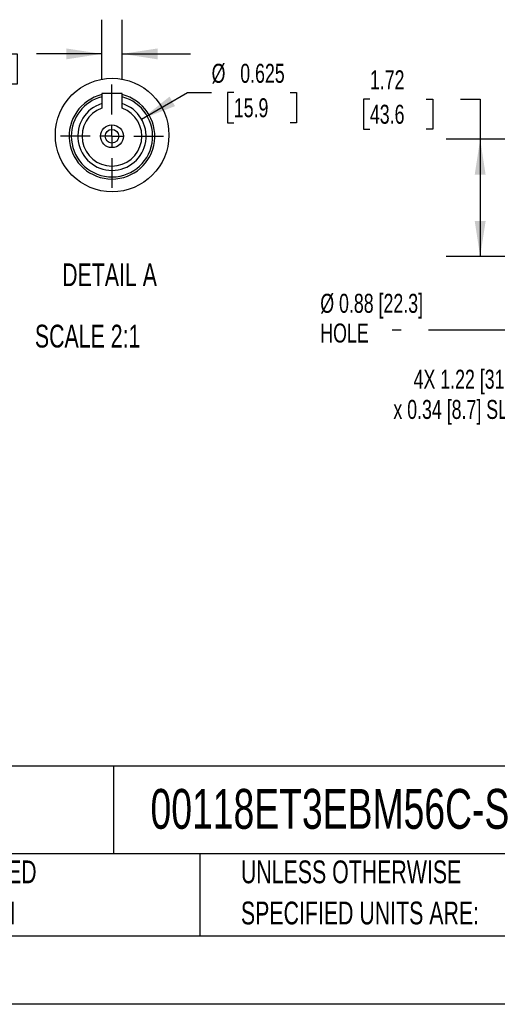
# Model space of a CAD drawing. Header units: inches. Extents: x 0 to 44, y 0 to 34.
# Tile 8 of 18: x 23.2 to 30.1, y 0 to 14.4. Entities that reach past the tile are written whole.
import ezdxf

# ---------------------------------------------------------------- set-up
doc = ezdxf.new("R2010")
doc.units = ezdxf.units.IN
doc.header["$LTSCALE"] = 4
doc.header["$MEASUREMENT"] = 0
doc.linetypes.add('CENTERX2', pattern=[0.8, 0.5, -0.1, 0.1, -0.1])
doc.layers.add('CENTER', color=40, linetype='CENTERX2')
doc.layers.add('SLD-DEFPOINTS', color=7, linetype='Continuous')
doc.layers.add('DIMENSIONS', color=140, linetype='Continuous', lineweight=25)
doc.layers.add('TEXT', color=140, linetype='Continuous', lineweight=25)
doc.styles.add('SLDTEXTSTYLE0', font='TXT', dxfattribs={"width": 0.7})
doc.dimstyles.new('SLDDIMSTYLE1', dxfattribs={"dimtxt": 0.277778, "dimasz": 0.52, "dimexe": 0, "dimexo": 0.0625, "dimgap": 0.069444, "dimtad": 0, "dimtih": 1, "dimtoh": 1, "dimrnd": 1e-09, "dimzin": 12, "dimdsep": 46, "dimtxsty": 'SLDTEXTSTYLE0', "dimsah": 1, "dimcen": 0.09, "dimadec": 0, "dimazin": 3, "dimtfac": 1, "dimtofl": 0, "dimtmove": 0, "dimatfit": 3, "dimfxl": 0, "dimfrac": 2, "dimtolj": 1, "dimtzin": 12, "dimarcsym": 0})
doc.dimstyles.new('SLDDIMSTYLE4', dxfattribs={"dimtxt": 0.18, "dimasz": 0.52, "dimexe": 0, "dimexo": 0.0625, "dimgap": 0, "dimtad": 0, "dimtih": 1, "dimtoh": 1, "dimdec": 0, "dimrnd": 1e-09, "dimzin": 0, "dimdsep": 46, "dimtxsty": 'Standard', "dimsah": 1, "dimcen": 0.09, "dimadec": 0, "dimazin": 0, "dimtfac": 0.52, "dimtdec": 0, "dimtofl": 0, "dimtmove": 0, "dimatfit": 3, "dimfxl": 0, "dimfrac": 2, "dimtolj": 1, "dimtzin": 0, "dimarcsym": 0})
doc.dimstyles.new('SLDDIMSTYLE8', dxfattribs={"dimtxt": 0.277778, "dimasz": 0.52, "dimexe": 0, "dimexo": 0.0625, "dimgap": 0.069444, "dimtad": 0, "dimtih": 1, "dimtoh": 1, "dimlfac": 0.625, "dimrnd": 1e-09, "dimdsep": 46, "dimtxsty": 'SLDTEXTSTYLE0', "dimsah": 1, "dimcen": 0.09, "dimadec": 0, "dimazin": 2, "dimtfac": 1, "dimtmove": 0, "dimatfit": 0, "dimfxl": 0, "dimfrac": 2, "dimtolj": 1, "dimtzin": 12, "dimarcsym": 0})
doc.dimstyles.new('SLDDIMSTYLE9', dxfattribs={"dimtxt": 0.277778, "dimasz": 0.52, "dimexe": 0, "dimexo": 0.0625, "dimgap": 0.069444, "dimtad": 0, "dimtih": 1, "dimtoh": 1, "dimdec": 3, "dimlfac": 0.625, "dimrnd": 1e-09, "dimdsep": 46, "dimtxsty": 'SLDTEXTSTYLE0', "dimsah": 1, "dimcen": 0, "dimadec": 0, "dimazin": 2, "dimtfac": 1, "dimtdec": 3, "dimtofl": 0, "dimtmove": 0, "dimatfit": 3, "dimfxl": 0, "dimfrac": 2, "dimtolj": 1, "dimtzin": 12, "dimarcsym": 0})

# ---------------------------------------------------------------- blocks, each defined once
blk = doc.blocks.new('SW_NOTE_0_2')
at = {"layer": 'TEXT', "color": 0, "linetype": 'CENTERX2', "lineweight": 18, "char_height": 0.33333, "attachment_point": 1, "style": 'SLDTEXTSTYLE0'}
for s, insert in [('UNLESS OTHERWISE', (0, 0.43)), ('SPECIFIED UNITS ARE:', (0, -0.172))]:
    blk.add_mtext(s, dxfattribs=dict(at, insert=insert))
blk = doc.blocks.new('SW_NOTE_0_6')
at = {"layer": 'TEXT', "color": 0, "linetype": 'CENTERX2', "lineweight": 18, "char_height": 0.33333, "attachment_point": 1, "style": 'SLDTEXTSTYLE0'}
for s, insert in [('METRIC UNITS USED', (0, 0.43)), ('FOR PART DESIGN', (0, -0.172))]:
    blk.add_mtext(s, dxfattribs=dict(at, insert=insert))
blk = doc.blocks.new('_D_10')
at = {"layer": 'DIMENSIONS'}
for p, q in [((33.019, 8.958), (33.019, 8.427)), ((34.239, 8.958), (34.239, 8.427)), ((33.019, 8.927), (31.997, 8.927)), ((34.239, 8.927), (33.019, 8.927))]:
    blk.add_line(p, q, dxfattribs=at)
for points in [[(33.019, 8.927), (33.539, 8.847), (33.539, 9.007)], [(34.239, 8.927), (33.719, 9.007), (33.719, 8.847)]]:
    blk.add_solid(points, dxfattribs=at)
at = {"layer": 'DIMENSIONS', "char_height": 0.27778, "attachment_point": 1, "style": 'SLDTEXTSTYLE0'}
for s, insert in [('4X 1.22 [31.0]', (28.922, 9.285)), ('x 0.34 [8.7] SLOT', (28.626, 8.843))]:
    blk.add_mtext(s, dxfattribs=dict(at, insert=insert))
blk = doc.blocks.new('_D_14')
at = {"layer": 'DIMENSIONS'}
for p, q in [((28.282, 13.246), (28.189, 13.246)), ((28.189, 13.246), (28.189, 12.804)), ((29.108, 13.246), (29.201, 13.246)), ((29.201, 13.246), (29.201, 12.804)), ((29.609, 13.246), (29.896, 13.246)), ((29.896, 13.246), (29.896, 12.658)), ((28.189, 12.804), (28.282, 12.804)), ((29.201, 12.804), (29.108, 12.804)), ((32.756, 12.658), (29.396, 12.658)), ((29.896, 12.658), (29.896, 10.942)), ((30.971, 10.942), (29.396, 10.942))]:
    blk.add_line(p, q, dxfattribs=at)
for points in [[(29.896, 12.658), (29.816, 12.138), (29.976, 12.138)], [(29.896, 10.942), (29.976, 11.462), (29.816, 11.462)]]:
    blk.add_solid(points, dxfattribs=at)
at = {"layer": 'DIMENSIONS', "char_height": 0.2778, "attachment_point": 1, "style": 'SLDTEXTSTYLE0'}
for s, insert in [('1.72', (28.282, 13.666)), ('43.6', (28.282, 13.162))]:
    blk.add_mtext(s, dxfattribs=dict(at, insert=insert))
blk = doc.blocks.new('SW_NOTE_0_8')
at = {"layer": 'TEXT', "color": 0, "linetype": 'CENTERX2', "lineweight": 18, "attachment_point": 1, "style": 'SLDTEXTSTYLE0'}
for s, insert, char_height in [('Ø 0.88 [22.3]', (-1.051, 0.531), 0.27778), ('HOLE', (-1.051, 0.096), 0.2778)]:
    blk.add_mtext(s, dxfattribs=dict(at, insert=insert, char_height=char_height))
blk = doc.blocks.new('_D_24')
at = {"layer": 'DIMENSIONS'}
for p, q in [((24.358, 13.528), (24.358, 14.406)), ((24.658, 13.528), (24.658, 14.406)), ((22.431, 13.906), (22.338, 13.906)), ((22.338, 13.906), (22.338, 13.464)), ((23.025, 13.906), (23.119, 13.906)), ((23.119, 13.906), (23.119, 13.464)), ((24.358, 13.906), (23.402, 13.906)), ((24.658, 13.906), (25.658, 13.906)), ((22.338, 13.464), (22.431, 13.464)), ((23.119, 13.464), (23.025, 13.464))]:
    blk.add_line(p, q, dxfattribs=at)
for points in [[(24.358, 13.906), (23.838, 13.986), (23.838, 13.826)], [(24.658, 13.906), (25.178, 13.826), (25.178, 13.986)]]:
    blk.add_solid(points, dxfattribs=at)
at = {"layer": 'DIMENSIONS', "char_height": 0.2778, "attachment_point": 1, "style": 'SLDTEXTSTYLE0'}
for s, insert in [('0.19', (22.315, 14.326)), ('4.8', (22.431, 13.822))]:
    blk.add_mtext(s, dxfattribs=dict(at, insert=insert))
blk = doc.blocks.new('_D_25')
at = {"layer": 'DIMENSIONS'}
for p, q in [((24.941, 12.952), (25.615, 13.341)), ((25.615, 13.341), (25.966, 13.341)), ((26.291, 13.341), (26.198, 13.341)), ((26.198, 13.341), (26.198, 12.899)), ((27.117, 13.341), (27.21, 13.341)), ((27.21, 13.341), (27.21, 12.899)), ((26.198, 12.899), (26.291, 12.899)), ((27.21, 12.899), (27.117, 12.899))]:
    blk.add_line(p, q, dxfattribs=at)
blk.add_solid([(24.941, 12.952), (25.431, 13.142), (25.351, 13.281)], dxfattribs=at)
at = {"layer": 'DIMENSIONS', "char_height": 0.2778, "attachment_point": 1, "style": 'SLDTEXTSTYLE0'}
for s, insert in [('%%c', (25.966, 13.761)), ('0.625', (26.385, 13.761)), ('15.9', (26.291, 13.257))]:
    blk.add_mtext(s, dxfattribs=dict(at, insert=insert))
blk = doc.blocks.new('SW_CENTERMARKSYMBOL_5')
at = {"layer": 'CENTER', "color": 0}
for p, q in [((0, 0.32), (0, 0.755)), ((0, 0), (0, 0.16)), ((-0.32, 0), (-0.755, 0)), ((0, 0), (-0.16, 0)), ((0, 0), (0, -0.16)), ((0, 0), (0.16, 0)), ((0.32, 0), (0.755, 0)), ((0, -0.32), (0, -0.755))]:
    blk.add_line(p, q, dxfattribs=at)

msp = doc.modelspace()

# ---------------------------------------------------------------- linework, layer by layer
for p, q in [((24.3578, 13.3285), (24.3578, 13.112)), ((24.6578, 13.3285), (24.3578, 13.3285)), ((24.6578, 13.112), (24.6578, 13.3285))]:
    msp.add_line(p, q)
at = {"color": 7, "linetype": 'Continuous'}
msp.add_line((44.0004, 0.0004), (0.0004, 0.0004), dxfattribs=at)
for radius in [0.1669, 0.0992]:
    msp.add_circle((24.5078, 12.7015), radius)
for radius, start, end in [(0.6268, 103.84503, 270), (0.5953, 180, 75.40661), (0.5953, 104.59339, 180), (0.6268, 270.00002, 76.15496), (0.5, 107.45572, 72.54428), (0.437, 110.0724, 69.9276)]:
    msp.add_arc((24.5078, 12.7015), radius, start, end)
at = {"layer": 'SLD-DEFPOINTS'}
msp.add_circle((24.5106, 12.7186), 0.8307, dxfattribs=at)
at = {"layer": 'TEXT'}
for p, q in [((43, 3.4844), (1, 3.4844)), ((24.529, 3.4844), (24.529, 2.2)), ((43, 2.2), (1, 2.2)), ((25.7922, 2.2), (25.7922, 1)), ((1, 1), (43, 1))]:
    msp.add_line(p, q, dxfattribs=at)

# ---------------------------------------------------------------- block references
at = {"layer": 'CENTER'}
msp.add_blockref('SW_CENTERMARKSYMBOL_5', (24.5078, 12.7015), dxfattribs=at)
at = {"layer": 'TEXT', "linetype": 'CENTERX2', "lineweight": 18}
for name, p in [('SW_NOTE_0_8', (28.6073, 9.8648)), ('SW_NOTE_0_6', (20.2328, 1.6749)), ('SW_NOTE_0_2', (26.3949, 1.6749))]:
    msp.add_blockref(name, p, dxfattribs=at)

# ---------------------------------------------------------------- texts
at = {"layer": 'TEXT', "linetype": 'CENTERX2', "lineweight": 18, "style": 'SLDTEXTSTYLE0'}
for s, insert, char_height, attachment_point in [('DETAIL A', (24.4728, 10.841), 0.33333, 2), ('SCALE 2:1', (23.3801, 9.9433), 0.33333, 1), ('00118ET3EBM56C-S', (25.0721, 3.1515), 0.583333, 1)]:
    msp.add_mtext(s, dxfattribs=dict(at, insert=insert, char_height=char_height, attachment_point=attachment_point))

# ---------------------------------------------------------------- dimensions: what is measured, and where the dimension line sits
at = {"layer": 'DIMENSIONS'}
dim = msp.add_linear_dim(base=(24.6578, 13.9065), p1=(24.3578, 13.3285), p2=(24.6578, 13.3285), dimstyle='SLDDIMSTYLE8', dxfattribs=at)
dim.commit()
dim.dimension.update_dxf_attribs({"geometry": '_D_24', "text_midpoint": (22.7281, 13.9065), "dimtype": 160})
dim = msp.add_diameter_dim_2p(p1=(24.0748, 12.4515), p2=(24.9408, 12.9515), dimstyle='SLDDIMSTYLE9', dxfattribs=at)
dim.commit()
dim.dimension.update_dxf_attribs({"geometry": '_D_25', "text_midpoint": (26.7038, 13.3407), "dimtype": 163})
dim = msp.add_linear_dim(base=(29.8961, 10.9421), p1=(32.9559, 12.6577), p2=(31.1707, 10.9421), angle=90, dimstyle='SLDDIMSTYLE1', dxfattribs=at)
dim.commit()
dim.dimension.update_dxf_attribs({"geometry": '_D_14', "text_midpoint": (29.8961, 13.2461), "dimtype": 160})
dim = msp.add_linear_dim(base=(33.0187, 8.9265), p1=(34.2392, 9.1577), p2=(33.0187, 9.1577), text='4X 1.22 [31.0]\\Px 0.34 [8.7] SLOT', dimstyle='SLDDIMSTYLE1', dxfattribs=at)
dim.commit()
dim.dimension.update_dxf_attribs({"geometry": '_D_10', "text_midpoint": (30.2803, 8.9265), "dimtype": 160})

# ---------------------------------------------------------------- leaders
at = {"layer": 'TEXT', "linetype": 'CENTERX2', "lineweight": 18}
msp.add_leader([(31.7069, 10.8326), (31.139, 9.8648), (28.6073, 9.8648)], dimstyle='SLDDIMSTYLE4', dxfattribs=at)

doc.saveas('drawing.dxf')
